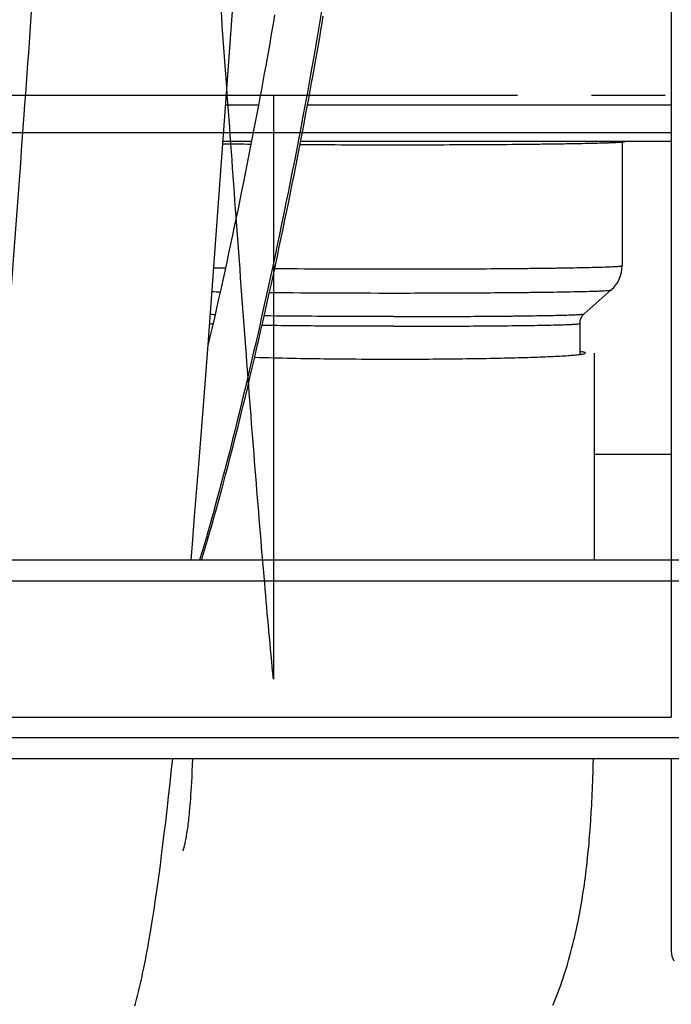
# Model space of a CAD drawing. Extents: x 0 to 594, y 0 to 420.
# Tile 12 of 33: x 345 to 366, y 128 to 161. Entities that reach past the tile are written whole.
import ezdxf

# ---------------------------------------------------------------- set-up
doc = ezdxf.new("R2010")
doc.units = 0
doc.header["$LTSCALE"] = 32.67
doc.linetypes.add('CENTER', pattern=[0.6, 0.375, -0.075, 0.075, -0.075])
doc.layers.get('0').update_dxf_attribs({"linetype": 'CONTINUOUS'})
for name, color, linetype in [('110528_DXF_CONTINUOUS_LINE', 7, 'CONTINUOUS'), ('110803_DXF_CONTINUOUS_LINE', 7, 'CONTINUOUS'), ('124297_DXF_CONTINUOUS_LINE', 7, 'CONTINUOUS'), ('ASE_125_125-15_DXF_AXIS', 7, 'CONTINUOUS'), ('ASE_125_125-15_DXF_DIMENSI', 7, 'CONTINUOUS'), ('G_ASE_DUMMY_DXF_CONTINUOUS', 7, 'CONTINUOUS'), ('GUIDE_125_DXF_CONTINUOUS_L', 7, 'CONTINUOUS'), ('HOSE_125_125DXF_CONTINUOUS', 7, 'CONTINUOUS')]:
    doc.layers.add(name, color=color, linetype=linetype)
doc.styles.get("Standard").update_dxf_attribs({"font": 'txt', "width": 0.7})
doc.dimstyles.new('DIMSTYLE_2', dxfattribs={"dimtxt": 3.5, "dimasz": 3, "dimexe": 1.5, "dimexo": 1, "dimgap": 0.875, "dimtad": 1, "dimdec": 0, "dimlfac": 10, "dimtxsty": 'STANDARD', "dimblk": '_ARROW_FILLED', "dimblk1": '_ARROW_FILLED', "dimblk2": '_ARROW_FILLED', "dimcen": 0.09, "dimazin": 3, "dimtp": 1.2, "dimtm": 1.2, "dimtfac": 1, "dimtdec": 0, "dimtofl": 0, "dimtmove": 0, "dimatfit": 3, "dimtolj": 1})
doc.dimstyles.new('DIMSTYLE_3', dxfattribs={"dimtxt": 3.5, "dimasz": 3, "dimexe": 1.5, "dimexo": 1, "dimgap": 0.875, "dimtad": 1, "dimdec": 3, "dimlfac": 10, "dimtxsty": 'STANDARD', "dimblk": '_ARROW_FILLED', "dimblk1": '_ARROW_FILLED', "dimblk2": '_ARROW_FILLED', "dimcen": 0.09, "dimazin": 3, "dimtp": 1.2, "dimtm": 1.2, "dimtfac": 1, "dimtdec": 3, "dimtofl": 0, "dimtmove": 0, "dimatfit": 3, "dimtolj": 1})

# ---------------------------------------------------------------- blocks, each defined once
blk = doc.blocks.new('_ARROW_FILLED')
at = {"color": 0, "linetype": 'BYBLOCK'}
blk.add_solid([(0, 0), (-1, 0.167), (-1, -0.167)], dxfattribs=at)
blk = doc.blocks.new('*D3')
at = {"layer": 'ASE_125_125-15_DXF_DIMENSI', "color": 2, "linetype": 'CONTINUOUS'}
for p, q in [((232.428, 149.117), (232.428, 88.342)), ((377.778, 145.684), (377.778, 88.342)), ((232.428, 89.842), (305.103, 89.842)), ((377.778, 89.842), (305.103, 89.842))]:
    blk.add_line(p, q, dxfattribs=at)
at = {"layer": 'ASE_125_125-15_DXF_DIMENSI', "color": 2, "linetype": 'CONTINUOUS', "xscale": 3, "yscale": 3, "zscale": 3, "rotation": 180}
blk.add_blockref('_ARROW_FILLED', (232.428, 89.842), dxfattribs=at)
at = {"layer": 'ASE_125_125-15_DXF_DIMENSI', "color": 2, "linetype": 'CONTINUOUS', "xscale": 3, "yscale": 3, "zscale": 3}
blk.add_blockref('_ARROW_FILLED', (377.778, 89.842), dxfattribs=at)
at = {"layer": 'ASE_125_125-15_DXF_DIMENSI', "color": 2, "linetype": 'CONTINUOUS', "insert": (305.103, 94.217), "char_height": 3.5, "width": 15, "attachment_point": 2}
blk.add_mtext('1454', dxfattribs=at)
blk = doc.blocks.new('*D4')
at = {"layer": 'ASE_125_125-15_DXF_DIMENSI', "color": 2, "linetype": 'CONTINUOUS'}
for p, q in [((236.678, 128.492), (236.678, 108.342)), ((374.078, 128.492), (374.078, 108.342)), ((236.678, 109.842), (305.378, 109.842)), ((374.078, 109.842), (305.378, 109.842))]:
    blk.add_line(p, q, dxfattribs=at)
at = {"layer": 'ASE_125_125-15_DXF_DIMENSI', "color": 2, "linetype": 'CONTINUOUS', "xscale": 3, "yscale": 3, "zscale": 3, "rotation": 180}
blk.add_blockref('_ARROW_FILLED', (236.678, 109.842), dxfattribs=at)
at = {"layer": 'ASE_125_125-15_DXF_DIMENSI', "color": 2, "linetype": 'CONTINUOUS', "xscale": 3, "yscale": 3, "zscale": 3}
blk.add_blockref('_ARROW_FILLED', (374.078, 109.842), dxfattribs=at)
at = {"layer": 'ASE_125_125-15_DXF_DIMENSI', "color": 2, "linetype": 'CONTINUOUS', "insert": (305.378, 114.217), "char_height": 3.5, "width": 15, "attachment_point": 2}
blk.add_mtext('1374', dxfattribs=at)
blk = doc.blocks.new('*D5')
at = {"layer": 'ASE_125_125-15_DXF_DIMENSI', "color": 2, "linetype": 'CONTINUOUS'}
for p, q in [((234.778, 129.765), (234.778, 98.342)), ((375.978, 129.765), (375.978, 98.342)), ((234.778, 99.842), (305.378, 99.842)), ((375.978, 99.842), (305.378, 99.842))]:
    blk.add_line(p, q, dxfattribs=at)
at = {"layer": 'ASE_125_125-15_DXF_DIMENSI', "color": 2, "linetype": 'CONTINUOUS', "xscale": 3, "yscale": 3, "zscale": 3, "rotation": 180}
blk.add_blockref('_ARROW_FILLED', (234.778, 99.842), dxfattribs=at)
at = {"layer": 'ASE_125_125-15_DXF_DIMENSI', "color": 2, "linetype": 'CONTINUOUS', "xscale": 3, "yscale": 3, "zscale": 3}
blk.add_blockref('_ARROW_FILLED', (375.978, 99.842), dxfattribs=at)
at = {"layer": 'ASE_125_125-15_DXF_DIMENSI', "color": 2, "linetype": 'CONTINUOUS', "insert": (305.378, 104.217), "char_height": 3.5, "width": 14.25, "attachment_point": 2}
blk.add_mtext('1412', dxfattribs=at)

msp = doc.modelspace()

# ---------------------------------------------------------------- linework, layer by layer
at = {"layer": '110528_DXF_CONTINUOUS_LINE', "color": 7, "linetype": 'CONTINUOUS'}
for p, q in [((366.27604, 173.72269), (366.27604, 142.59185)), ((366.27604, 136.00152), (366.27604, 129.62582))]:
    msp.add_line(p, q, dxfattribs=at)
msp.add_arc((366.92604, 129.62582), 0.65, 180, 210, dxfattribs=at)
at = {"layer": '110803_DXF_CONTINUOUS_LINE', "color": 7, "linetype": 'CONTINUOUS'}
for p, q in [((371.47829, 142.59185), (239.27829, 142.59185)), ((371.47829, 136.00152), (239.27829, 136.00152))]:
    msp.add_line(p, q, dxfattribs=at)
at = {"layer": '110803_DXF_CONTINUOUS_LINE', "color": 9, "linetype": 'CONTINUOUS'}
for p, q in [((371.47829, 141.89185), (239.27829, 141.89185)), ((371.47829, 136.70152), (239.27829, 136.70152))]:
    msp.add_line(p, q, dxfattribs=at)
at = {"layer": '124297_DXF_CONTINUOUS_LINE', "color": 7, "linetype": 'CONTINUOUS'}
for p, q in [((364.64604, 156.45673), (364.64604, 152.35385)), ((364.28252, 151.54949), (363.38092, 150.75517)), ((363.23604, 150.43405), (363.23604, 149.4099)), ((350.91604, 149.86488), (350.91604, 149.75502))]:
    msp.add_line(p, q, dxfattribs=at)
for centre, radius, start, end in [((354.75552, 373.09804), 216.72402, 269.1114385, 269.3594337), ((357.05446, 662.60751), 506.24343, 269.6497575, 270.0024429), ((363.57412, 152.35397), 1.07192, 311.366069, 359.993904), ((363.6641, 150.43416), 0.42806, 131.41779, 180.015087)]:
    msp.add_arc(centre, radius, start, end, dxfattribs=at)
at = {"layer": '124297_DXF_CONTINUOUS_LINE', "color": 9, "linetype": 'CONTINUOUS'}
for centre, radius, start, end in [((353.74822, 297.26972), 145.00639, 268.9518219, 269.105426), ((357.02839, 631.5464), 479.30062, 269.5325172, 270.0056957), ((353.15795, 248.73187), 97.26, 268.7500845, 268.9112825), ((357.01455, 597.04176), 445.5935, 269.4766028, 270.007906)]:
    msp.add_arc(centre, radius, start, end, dxfattribs=at)
at = {"layer": '124297_DXF_CONTINUOUS_LINE', "color": 7, "linetype": 'CONTINUOUS'}
msp.add_open_spline([(357.07604, 156.36408), (357.57161, 156.36408), (358.5439, 156.36541), (359.95593, 156.37137), (361.0731, 156.37964), (361.89887, 156.38825), (362.45312, 156.39531), (362.95612, 156.40308), (363.40308, 156.41149), (363.78974, 156.42044), (364.07254, 156.42863), (364.26589, 156.43559), (364.38546, 156.44058), (364.48751, 156.44567), (364.57218, 156.45064), (364.63825, 156.456), (364.68812, 156.46031), (364.71644, 156.46628), (364.73357, 156.46869), (364.73578, 156.47254)], degree=3, knots=[0, 0, 0, 0, 0.19401466, 0.38065185, 0.55281597, 0.63139667, 0.70396165, 0.76981977, 0.82834403, 0.87897754, 0.92123915, 0.9391024, 0.95472868, 0.96808249, 0.97913212, 0.98785445, 0.9942321, 0.9982632, 1, 1, 1, 1], dxfattribs=at)
at = {"layer": '124297_DXF_CONTINUOUS_LINE', "color": 9, "linetype": 'CONTINUOUS'}
for points, knots in [([(357.07604, 152.24578), (357.56832, 152.24578), (358.53396, 152.24711), (359.93586, 152.25306), (361.04437, 152.26131), (361.86299, 152.26991), (362.41166, 152.27695), (362.90896, 152.2847), (363.35008, 152.29308), (363.73078, 152.30199), (364.00854, 152.31015), (364.19781, 152.31709), (364.31432, 152.32206), (364.41319, 152.3271), (364.495, 152.33211), (364.55734, 152.33725), (364.60551, 152.34193), (364.62847, 152.34693), (364.64604, 152.35034), (364.64604, 152.35385)], [0, 0, 0, 0, 0.1950011, 0.3825096, 0.55532194, 0.63411317, 0.70679932, 0.77268086, 0.83112395, 0.8815667, 0.92352477, 0.94119345, 0.95659681, 0.96969933, 0.98046989, 0.98888585, 0.99493114, 0.99860745, 1, 1, 1, 1]), ([(357.07604, 151.44826), (357.53997, 151.44826), (358.45036, 151.4495), (359.77295, 151.45506), (360.81993, 151.46276), (361.59453, 151.47079), (362.11512, 151.47737), (362.58818, 151.48462), (363.00924, 151.49246), (363.37434, 151.5008), (363.68002, 151.50957), (363.89628, 151.51752), (364.0374, 151.52437), (364.11888, 151.52906), (364.18348, 151.534), (364.23202, 151.53824), (364.26239, 151.54357), (364.27876, 151.54618), (364.28252, 151.54949)], [0, 0, 0, 0, 0.19305952, 0.37885205, 0.55038702, 0.62876286, 0.7012093, 0.76704338, 0.8256447, 0.87646133, 0.91901525, 0.95290733, 0.96650312, 0.97782294, 0.9868408, 0.99354052, 0.99791531, 1, 1, 1, 1]), ([(351.13876, 150.72631), (351.12423, 150.72689), (351.07149, 150.72906), (351.01875, 150.73152), (350.98056, 150.73358)], [0, 0, 0, 0, 0.27541287, 1, 1, 1, 1]), ([(357.07604, 150.6666), (356.68353, 150.6666), (355.24867, 150.66864), (353.81378, 150.67694), (352.77152, 150.69084)], [0, 0, 0, 0, 0.27355247, 1, 1, 1, 1]), ([(357.07604, 150.6666), (357.48193, 150.6666), (358.27842, 150.66769), (359.43554, 150.67255), (360.35154, 150.67929), (361.02922, 150.68631), (361.48468, 150.69207), (361.89856, 150.69841), (362.26694, 150.70528), (362.58636, 150.71257), (362.8538, 150.72024), (363.043, 150.7272), (363.16647, 150.73319), (363.23775, 150.73729), (363.29427, 150.74161), (363.33674, 150.74533), (363.36331, 150.74999), (363.37763, 150.75227), (363.38092, 150.75517)], [0, 0, 0, 0, 0.19306033, 0.37885207, 0.55038709, 0.62876305, 0.7012095, 0.76704347, 0.82564462, 0.87646111, 0.91901498, 0.95290713, 0.96650316, 0.97782288, 0.98684073, 0.99354057, 0.99791521, 1, 1, 1, 1]), ([(351.06817, 150.41462), (351.05678, 150.41534), (351.01982, 150.41784), (350.98286, 150.42075), (350.95742, 150.42387)], [0, 0, 0, 0, 0.3080392, 1, 1, 1, 1]), ([(357.07604, 150.34611), (356.2857, 150.34611), (354.82678, 150.35005), (353.3679, 150.36253), (352.69938, 150.37216)], [0, 0, 0, 0, 0.54172636, 1, 1, 1, 1]), ([(357.07604, 150.34611), (357.47663, 150.34611), (358.26241, 150.34719), (359.40319, 150.35203), (360.30522, 150.35874), (360.97136, 150.36574), (361.41784, 150.37147), (361.82251, 150.37778), (362.18147, 150.38459), (362.49125, 150.39185), (362.71728, 150.39849), (362.87129, 150.40414), (362.96611, 150.40818), (363.04656, 150.41228), (363.11313, 150.41636), (363.16386, 150.42054), (363.20306, 150.42434), (363.22174, 150.42842), (363.23604, 150.43119), (363.23604, 150.43405)], [0, 0, 0, 0, 0.19500215, 0.38250953, 0.55532175, 0.63411306, 0.70679929, 0.77268079, 0.83112377, 0.88156641, 0.92352443, 0.94119329, 0.95659652, 0.96969903, 0.98046973, 0.98888537, 0.99493114, 0.99860687, 1, 1, 1, 1])]:
    msp.add_open_spline(points, degree=3, knots=knots, dxfattribs=at)
at = {"layer": 'ASE_125_125-15_DXF_AXIS', "color": 7, "linetype": 'CENTER'}
msp.add_line((380.77829, 157.99185), (229.42829, 157.99185), dxfattribs=at)
at = {"layer": 'G_ASE_DUMMY_DXF_CONTINUOUS', "color": 7, "linetype": 'CONTINUOUS'}
for p, q in [((352.57916, 157.67206), (351.48733, 157.67206)), ((366.27604, 157.67206), (354.20689, 157.67206)), ((352.34966, 156.47254), (351.40051, 156.47254)), ((366.27604, 156.47254), (353.97946, 156.47254))]:
    msp.add_line(p, q, dxfattribs=at)
at = {"layer": 'G_ASE_DUMMY_DXF_CONTINUOUS', "color": 9, "linetype": 'CONTINUOUS'}
msp.add_line((366.27604, 146.08942), (363.72604, 146.08942), dxfattribs=at)
at = {"layer": 'GUIDE_125_DXF_CONTINUOUS_L', "color": 7, "linetype": 'CONTINUOUS'}
for points in [[(350.68926, 142.59185), (350.69013, 142.59464), (350.75494, 142.80658), (350.82131, 143.02704), (350.88923, 143.25605), (350.95874, 143.49389), (351.02984, 143.74066), (351.10252, 143.99644), (351.17682, 144.26146), (351.25278, 144.53603), (351.33034, 144.82001), (351.40932, 145.11291), (351.48996, 145.41567), (351.57199, 145.72741), (351.65448, 146.04467), (351.73744, 146.36749), (351.82078, 146.69545), (351.90337, 147.02408), (351.98494, 147.35215), (352.06564, 147.68013), (352.14499, 148.00582), (352.22265, 148.32769), (352.29885, 148.6465), (352.37391, 148.96343), (352.4478, 149.27815), (352.52049, 149.59045), (352.59236, 149.90184), (352.66344, 150.21234), (352.73364, 150.52156), (352.80319, 150.8304), (352.87213, 151.13903), (352.94037, 151.447), (353.00793, 151.75434), (353.07479, 152.06095), (353.14093, 152.36668), (353.20635, 152.67149), (353.27103, 152.97525), (353.33496, 153.27786), (353.39813, 153.57925), (353.46054, 153.87935), (353.52217, 154.17802), (353.58301, 154.47518), (353.64306, 154.77074), (353.70229, 155.06462), (353.76068, 155.35668), (353.81824, 155.64686), (353.87495, 155.93507), (353.9308, 156.22118), (353.98578, 156.50518), (354.03989, 156.78694), (354.09305, 157.06611), (354.14529, 157.3427), (354.19659, 157.61657), (354.24685, 157.88722), (354.29607, 158.15453), (354.34426, 158.41852), (354.39138, 158.67883), (354.43739, 158.93524), (354.48233, 159.1879), (354.52625, 159.437), (354.56915, 159.68246), (354.61104, 159.92429), (354.652, 160.16289), (354.69202, 160.3982), (354.73112, 160.63023)], [(353.11615, 160.67528), (353.07666, 160.44299), (353.03625, 160.20746), (352.99491, 159.96872), (352.9526, 159.72649), (352.90929, 159.48073), (352.86499, 159.23153), (352.81964, 158.97871), (352.77324, 158.7222), (352.72579, 158.46214), (352.67731, 158.19874), (352.62781, 157.932), (352.57728, 157.662), (352.52577, 157.38908), (352.47329, 157.11327), (352.41984, 156.83466), (352.36548, 156.55369), (352.31023, 156.2704), (352.2541, 155.9849), (352.19718, 155.69772), (352.13949, 155.40895), (352.08104, 155.11867), (352.02191, 154.82737), (351.96213, 154.5352), (351.90171, 154.24218), (351.8407, 153.94863), (351.77922, 153.65505), (351.71718, 153.36112), (351.65438, 153.06586), (351.59088, 152.76958), (351.52666, 152.4722), (351.46137, 152.17218), (351.395, 151.86961), (351.3276, 151.5647), (351.25884, 151.25619), (351.18854, 150.94327), (351.11692, 150.62718), (351.04439, 150.30974), (350.97075, 149.99029), (350.9039, 149.70281)]]:
    msp.add_lwpolyline(points, dxfattribs=at)
at = {"layer": 'GUIDE_125_DXF_CONTINUOUS_L', "color": 9, "linetype": 'CONTINUOUS'}
msp.add_open_spline([(354.99827, 162.82665), (354.6778, 160.72012), (353.98044, 156.75074), (352.8401, 151.24415), (351.88405, 147.17992), (351.15375, 144.39825), (350.80208, 143.16542), (350.6282, 142.59163)], degree=3, knots=[0, 0, 0, 0, 0.30859445, 0.58350103, 0.814356, 0.9131682, 1, 1, 1, 1], dxfattribs=at)
at = {"layer": 'HOSE_125_125DXF_CONTINUOUS', "color": 9, "linetype": 'CONTINUOUS'}
for p, q in [((366.27604, 180.35685), (366.27604, 137.38568)), ((353.07604, 157.99185), (250.47604, 157.99185)), ((353.07604, 157.99185), (353.07604, 138.64203)), ((244.27604, 156.7724), (366.27604, 156.7724)), ((244.27604, 137.38568), (366.27604, 137.38568))]:
    msp.add_line(p, q, dxfattribs=at)
at = {"layer": 'HOSE_125_125DXF_CONTINUOUS', "color": 7, "linetype": 'CONTINUOUS'}
for p, q in [((351.65835, 160.03263), (351.82693, 162.34351)), ((351.05282, 151.70507), (351.65835, 160.03263)), ((350.90631, 149.73492), (351.05282, 151.70507)), ((350.8084, 148.43795), (350.90631, 149.73492)), ((363.72604, 142.59185), (363.72604, 149.4591)), ((350.71027, 147.15725), (350.8084, 148.43795)), ((350.61193, 145.89525), (350.71027, 147.15725)), ((350.53796, 144.96217), (350.61193, 145.89525)), ((350.46379, 144.04132), (350.53796, 144.96217)), ((350.38936, 143.13329), (350.46379, 144.04132)), ((350.34428, 142.59185), (350.38936, 143.13329)), ((349.70018, 135.66999), (349.7351, 136.00152)), ((350.38715, 136.00152), (350.38024, 135.79449)), ((363.68783, 135.83102), (363.6923, 136.00152)), ((349.64861, 135.19126), (349.70018, 135.66999)), ((350.37258, 135.59266), (350.36454, 135.40623)), ((350.38024, 135.79449), (350.37258, 135.59266)), ((349.5986, 134.73878), (349.64861, 135.19126)), ((350.35628, 135.23442), (350.34778, 135.07591)), ((350.36454, 135.40623), (350.35628, 135.23442)), ((350.33917, 134.929), (350.33081, 134.7986)), ((350.34778, 135.07591), (350.33917, 134.929)), ((349.55012, 134.31133), (349.5986, 134.73878)), ((350.31427, 134.56983), (350.30572, 134.46306)), ((350.32259, 134.68122), (350.31427, 134.56983)), ((350.33081, 134.7986), (350.32259, 134.68122)), ((349.50309, 133.90753), (349.55012, 134.31133)), ((350.28602, 134.24253), (350.27907, 134.1716)), ((350.29629, 134.35392), (350.28602, 134.24253)), ((350.30572, 134.46306), (350.29629, 134.35392)), ((363.60644, 133.99324), (363.62079, 134.22475)), ((349.45728, 133.52449), (349.50309, 133.90753)), ((350.24841, 133.89586), (350.24042, 133.8318)), ((350.25634, 133.96247), (350.24841, 133.89586)), ((350.26419, 134.03153), (350.25634, 133.96247)), ((350.2718, 134.10141), (350.26419, 134.03153)), ((350.27907, 134.1716), (350.2718, 134.10141)), ((350.20578, 133.58495), (350.19666, 133.52708)), ((350.21473, 133.64444), (350.20578, 133.58495)), ((350.2236, 133.70622), (350.21473, 133.64444)), ((350.23217, 133.76875), (350.2236, 133.70622)), ((350.24042, 133.8318), (350.23217, 133.76875)), ((349.41247, 133.15972), (349.45728, 133.52449)), ((350.14118, 133.22512), (350.13264, 133.18506)), ((350.1502, 133.26917), (350.14118, 133.22512)), ((350.15963, 133.31709), (350.1502, 133.26917)), ((350.1688, 133.3657), (350.15963, 133.31709)), ((350.17804, 133.4169), (350.1688, 133.3657)), ((350.18737, 133.47085), (350.17804, 133.4169)), ((350.19666, 133.52708), (350.18737, 133.47085)), ((349.3685, 132.81151), (349.41247, 133.15972)), ((350.07487, 132.95554), (350.07277, 132.9488)), ((349.32516, 132.47766), (349.3685, 132.81151)), ((349.28239, 132.15738), (349.32516, 132.47766)), ((349.24015, 131.8501), (349.28239, 132.15738)), ((349.19843, 131.55547), (349.24015, 131.8501)), ((349.11642, 131.00193), (349.15719, 131.27291)), ((349.15719, 131.27291), (349.19843, 131.55547)), ((349.07609, 130.74223), (349.11642, 131.00193)), ((349.03613, 130.49288), (349.07609, 130.74223)), ((348.99646, 130.25324), (349.03613, 130.49288)), ((348.91761, 129.80018), (348.95698, 130.02256)), ((348.95698, 130.02256), (348.99646, 130.25324))]:
    msp.add_line(p, q, dxfattribs=at)
for points in [[(363.62079, 134.22475), (363.62767, 134.34473), (363.63431, 134.46724), (363.64076, 134.59238), (363.647, 134.72016), (363.65299, 134.85045), (363.65873, 134.98331), (363.66422, 135.11876), (363.66947, 135.25655), (363.67446, 135.39674), (363.67919, 135.53935), (363.68783, 135.83102)], [(362.34734, 127.83263), (362.39206, 127.9394), (362.43621, 128.04792), (362.47973, 128.15815), (362.52251, 128.26976), (362.56441, 128.38244), (362.60563, 128.4966), (362.64642, 128.61304), (362.68694, 128.73237), (362.72696, 128.85406), (362.76617, 128.97723), (362.80462, 129.10206), (362.84226, 129.22844), (362.8787, 129.35497), (362.9139, 129.48125), (362.94802, 129.60771), (362.98102, 129.73407), (363.01293, 129.86041), (363.04375, 129.98658), (363.07339, 130.11198), (363.10178, 130.23619), (363.12905, 130.35956), (363.15536, 130.48259), (363.18076, 130.60537), (363.20524, 130.72776), (363.22883, 130.8499), (363.25155, 130.97161), (363.27345, 131.09305), (363.29465, 131.21483), (363.31519, 131.3371), (363.33502, 131.45965), (363.35418, 131.58257), (363.37271, 131.70597), (363.39058, 131.82972), (363.40777, 131.95362), (363.42428, 132.07751), (363.44017, 132.20157), (363.45547, 132.32601), (363.47023, 132.4512), (363.48439, 132.57676), (363.49785, 132.70175), (363.5107, 132.82612), (363.52298, 132.94998), (363.53461, 133.07252), (363.54558, 133.19361), (363.55591, 133.31327), (363.56564, 133.43083), (363.57472, 133.54541), (363.58325, 133.65781), (363.59135, 133.76997), (363.60644, 133.99324)], [(350.11977, 133.12765), (350.11188, 133.09409), (350.1081, 133.07848), (350.10438, 133.06341), (350.10076, 133.04906), (350.09735, 133.03574), (350.09419, 133.02365), (350.09125, 133.01262), (350.08849, 133.00244), (350.08592, 132.9932), (350.08355, 132.98483), (350.08127, 132.97691), (350.07899, 132.96915), (350.0768, 132.96185), (350.07487, 132.95554)], [(350.13264, 133.18506), (350.12397, 133.14603), (350.11977, 133.12765)], [(348.48125, 127.80762), (348.50395, 127.89195), (348.52635, 127.97705), (348.54849, 128.06297), (348.5704, 128.14982), (348.59209, 128.23766), (348.61356, 128.32649), (348.63484, 128.41635), (348.65593, 128.50728), (348.67685, 128.59931), (348.69759, 128.69241), (348.71816, 128.78661), (348.73858, 128.88196), (348.75886, 128.9785), (348.779, 129.07624), (348.79902, 129.17524), (348.81895, 129.27562), (348.83879, 129.37739), (348.85855, 129.4806), (348.87827, 129.58545), (348.91761, 129.80018)]]:
    msp.add_lwpolyline(points, dxfattribs=at)
at = {"layer": 'HOSE_125_125DXF_CONTINUOUS', "color": 9, "linetype": 'CONTINUOUS'}
msp.add_open_spline([(353.07604, 138.64203), (352.97435, 139.70289), (352.7653, 142.02412), (352.46326, 145.6956), (352.14466, 149.83385), (351.82663, 154.15104), (351.49984, 158.67285), (351.17343, 163.17648), (350.88652, 167.02635), (350.64907, 170.07824), (350.47455, 172.23675), (350.30889, 174.19655), (350.14894, 176.00006), (349.98489, 177.74528), (349.81626, 179.41608), (349.64779, 180.95168), (349.47571, 182.37451), (349.2997, 183.66627), (349.14479, 184.64644), (349.02149, 185.32049), (348.93712, 185.73886), (348.85286, 186.1135), (348.76684, 186.4512), (348.6789, 186.74892), (348.58838, 187.00343), (348.50926, 187.18086), (348.44442, 187.29457), (348.3987, 187.36122), (348.35288, 187.4145), (348.30675, 187.45444), (348.25998, 187.48092), (348.21233, 187.49334), (348.16433, 187.49095), (348.11696, 187.47393), (348.07043, 187.4431), (348.00063, 187.37581), (347.91485, 187.24616), (347.81765, 187.0397), (347.71992, 186.77113), (347.63041, 186.46998), (347.54697, 186.14483), (347.46913, 185.80398), (347.3912, 185.42577), (347.2776, 184.82092), (347.13462, 183.94586), (346.96685, 182.76021), (346.79876, 181.41834), (346.62502, 179.88141), (346.44666, 178.15163), (346.26917, 176.28742), (346.09607, 174.34799), (345.92211, 172.29366), (345.74354, 170.08533), (345.49611, 166.90543), (345.18002, 162.65417), (344.81748, 157.63489), (344.45408, 152.62223), (344.15803, 148.65592), (343.91043, 145.49329), (343.7228, 143.19075), (343.53036, 140.94747), (343.33714, 138.83757), (343.14891, 136.93423), (342.96231, 135.2044), (342.77137, 133.61395), (342.57531, 132.18579), (342.38002, 130.98155), (342.20768, 130.11405), (342.0621, 129.53279), (341.95605, 129.17999), (341.85056, 128.89988), (341.752, 128.70315), (341.66079, 128.57965), (341.58148, 128.51162), (341.49499, 128.48419), (341.4047, 128.50727), (341.31973, 128.57837), (341.23619, 128.69294), (341.15287, 128.85191), (341.06934, 129.05576), (340.98555, 129.30483), (340.86573, 129.72465), (340.71417, 130.38892), (340.53757, 131.3489), (340.36235, 132.4864), (340.19069, 133.76635), (340.01705, 135.21627), (339.83874, 136.86284), (339.58635, 139.4074), (339.26516, 143.03989), (338.90488, 147.56077), (338.54279, 152.39438), (338.18948, 157.26593), (337.8176, 162.41446), (337.50236, 166.66878), (337.24414, 169.99193), (337.05647, 172.31669), (336.86399, 174.58665), (336.66623, 176.77684), (336.46864, 178.80379), (336.2668, 180.69273), (336.06042, 182.41511), (335.86015, 183.85975), (335.69637, 184.85786), (335.57867, 185.47951), (335.49237, 185.89122), (335.40401, 186.26571), (335.31307, 186.59977), (335.22243, 186.88114), (335.13213, 187.10973), (335.04219, 187.28534), (334.96194, 187.39612), (334.89559, 187.454), (334.84883, 187.48068), (334.8012, 187.49333), (334.73167, 187.49015), (334.6627, 187.4492), (334.60134, 187.38606), (334.5299, 187.2901), (334.44396, 187.12762), (334.34964, 186.89179), (334.25717, 186.60565), (334.16625, 186.27259), (334.07511, 185.88731), (333.94019, 185.24118), (333.77201, 184.27283), (333.57606, 182.92672), (333.37952, 181.36414), (333.17601, 179.5415), (332.96709, 177.46471), (332.7648, 175.26982), (332.57239, 173.03974), (332.31251, 169.87051), (331.98521, 165.60384), (331.58287, 160.09854), (331.18119, 154.52079), (330.83461, 149.81963), (330.55618, 146.21337), (330.34184, 143.55587), (330.12763, 141.04558), (329.90851, 138.65168), (329.68416, 136.41119), (329.47461, 134.54575), (329.28927, 133.09043), (329.13071, 131.98049), (328.99114, 131.12967), (328.87346, 130.50758), (328.78913, 130.10487), (328.7049, 129.74613), (328.6208, 129.43186), (328.53692, 129.16248), (328.45158, 128.93364), (328.36459, 128.74809), (328.28477, 128.62332), (328.21881, 128.55346), (328.1725, 128.51826), (328.12543, 128.49664), (328.07875, 128.48961), (328.0336, 128.49632), (327.99024, 128.51503), (327.94746, 128.54539), (327.88679, 128.60522), (327.81302, 128.71212), (327.72661, 128.88319), (327.63797, 129.10891), (327.5473, 129.3916), (327.45636, 129.72696), (327.36522, 130.1145), (327.27395, 130.55362), (327.14618, 131.23884), (326.98296, 132.25762), (326.79071, 133.6643), (326.60519, 135.21589), (326.42836, 136.8533), (326.25449, 138.59919), (326.07599, 140.52617), (325.89316, 142.62776), (325.71024, 144.84315), (325.45143, 148.11455), (325.1357, 152.3281), (324.75388, 157.59593), (324.37249, 162.87478), (324.03664, 167.38395), (323.75767, 170.93477), (323.55737, 173.36257), (323.37196, 175.48703), (323.19896, 177.35715), (323.02161, 179.1428), (322.83933, 180.82425), (322.65731, 182.33666), (322.49872, 183.50136), (322.36715, 184.35607), (322.26813, 184.94246), (322.16923, 185.47036), (322.07258, 185.92877), (321.97844, 186.31979), (321.88753, 186.64586), (321.79697, 186.91929), (321.70492, 187.14379), (321.62242, 187.29743), (321.5509, 187.39134), (321.48944, 187.45276), (321.41893, 187.4923), (321.34664, 187.49251), (321.29495, 187.47515), (321.24445, 187.44147), (321.17239, 187.36992), (321.08579, 187.23604), (320.98853, 187.02609), (320.8872, 186.74401), (320.78312, 186.38616), (320.67659, 185.94942), (320.56974, 185.44164), (320.43229, 184.6996), (320.27112, 183.68205), (320.08349, 182.30724), (319.89083, 180.69799), (319.69353, 178.85712), (319.49599, 176.83497), (319.29215, 174.58213), (319.08291, 172.11107), (318.80338, 168.6246), (318.45549, 164.01238), (318.04297, 158.31785), (317.68225, 153.32634), (317.38229, 149.29786), (317.17009, 146.54163), (316.9786, 144.15456), (316.80532, 142.08336), (316.62758, 140.06732), (316.44493, 138.1265), (316.26244, 136.3328), (316.07598, 134.66148), (315.88529, 133.13547), (315.69325, 131.8039), (315.52979, 130.8489), (315.40157, 130.2148), (315.30835, 129.80587), (315.21303, 129.44308), (315.115, 129.13025), (315.01739, 128.87916), (314.9204, 128.69004), (314.83308, 128.57377), (314.7604, 128.51763), (314.70911, 128.49494), (314.65678, 128.48936), (314.60474, 128.50147), (314.55391, 128.53025), (314.5022, 128.57636), (314.44958, 128.64113), (314.37251, 128.76279), (314.27952, 128.96412), (314.17384, 129.26257), (314.07426, 129.61069), (313.979, 130.0007), (313.88778, 130.42546), (313.79641, 130.90121), (313.70207, 131.44377), (313.60521, 132.05505), (313.46789, 132.99933), (313.29846, 134.31327), (313.10142, 136.04221), (312.89777, 138.02264), (312.68869, 140.24633), (312.48054, 142.63298), (312.27751, 145.10089), (312.07361, 147.69352), (311.86431, 150.45329), (311.57641, 154.35171), (311.21036, 159.42805), (310.85309, 164.33973), (310.57176, 168.0524), (310.38398, 170.45448), (310.19135, 172.81897), (309.99346, 175.12093), (309.7957, 177.27402), (309.59352, 179.30676), (309.38656, 181.18989), (309.20544, 182.64319), (309.06172, 183.66318), (308.96261, 184.31102), (308.8636, 184.90167), (308.76241, 185.44616), (308.65883, 185.93981), (308.55227, 186.37792), (308.44616, 186.74415), (308.34059, 187.03765), (308.24753, 187.23472), (308.17033, 187.35276), (308.11661, 187.41623), (308.06231, 187.46156), (308.00665, 187.48832), (307.94947, 187.49483), (307.89088, 187.4797), (307.83237, 187.44217), (307.77399, 187.38251), (307.71601, 187.30159), (307.63251, 187.15381), (307.5319, 186.91198), (307.42485, 186.57863), (307.3222, 186.19182), (307.18208, 185.57796), (307.00458, 184.62246), (306.7973, 183.25912), (306.58491, 181.61276), (306.37184, 179.72577), (306.15142, 177.55005), (305.92514, 175.09764), (305.62055, 171.53202), (305.24261, 166.69957), (304.79714, 160.62584), (304.41194, 155.27137), (304.08828, 150.86646), (303.81888, 147.30455), (303.57021, 144.17737), (303.34965, 141.5763), (303.1808, 139.68785), (303.01205, 137.91492), (302.83936, 136.22884), (302.66247, 134.64873), (302.48446, 133.22429), (302.33442, 132.16764), (302.21752, 131.43446), (302.131, 130.93464), (302.04232, 130.46827), (301.95106, 130.03868), (301.85997, 129.66075), (301.76909, 129.33509), (301.67849, 129.06224), (301.5882, 128.84218), (301.49834, 128.67496), (301.41693, 128.5701), (301.34789, 128.51714), (301.29657, 128.49472), (301.24423, 128.48946), (301.19222, 128.50188), (301.14141, 128.53089), (301.06908, 128.59584), (300.98911, 128.71205), (300.90259, 128.88509), (300.81903, 129.09723), (300.73517, 129.35435), (300.60919, 129.80773), (300.45358, 130.51404), (300.27336, 131.52364), (300.0924, 132.72889), (299.90466, 134.16715), (299.7119, 135.83757), (299.52024, 137.68134), (299.33316, 139.63835), (299.14485, 141.74665), (298.95154, 144.04328), (298.75347, 146.51622), (298.55534, 149.08889), (298.27735, 152.80604), (297.95754, 157.22146), (297.58337, 162.39672), (297.28762, 166.39191), (297.0404, 169.59173), (296.8527, 171.93362), (296.66019, 174.22427), (296.46694, 176.38791), (296.27868, 178.3496), (296.09193, 180.14353), (295.90075, 181.80493), (295.73133, 183.10433), (295.59391, 184.03641), (295.49485, 184.65207), (295.3959, 185.20983), (295.29482, 185.71981), (295.19142, 186.17741), (295.08505, 186.57804), (294.9792, 186.90639), (294.87746, 187.15397), (294.79072, 187.30923), (294.72504, 187.39374), (294.66795, 187.45049), (294.60388, 187.48842), (294.53743, 187.49383), (294.48819, 187.4825), (294.4384, 187.45498), (294.36606, 187.39122), (294.27914, 187.26636), (294.182, 187.06714), (294.08431, 186.80583), (293.98621, 186.4827), (293.84531, 185.93139), (293.6676, 185.05406), (293.46076, 183.78306), (293.2554, 182.27544), (293.05414, 180.58117), (292.85055, 178.66856), (292.64153, 176.50773), (292.42745, 174.10922), (292.21321, 171.54636), (291.9091, 167.71446), (291.57166, 163.1826), (291.18711, 157.86885), (290.89275, 153.80013), (290.64711, 150.47984), (290.45921, 147.99674), (290.26642, 145.52898), (290.0731, 143.15876), (289.88477, 140.96756), (289.69752, 138.91672), (289.50563, 136.96658), (289.30841, 135.14154), (289.11164, 133.51496), (288.91132, 132.07124), (288.73395, 130.99311), (288.58265, 130.23332), (288.48017, 129.78555), (288.38275, 129.42099), (288.29205, 129.13335), (288.2017, 128.89843), (288.11012, 128.71339), (288.02682, 128.5934), (287.95446, 128.52938), (287.9036, 128.50102), (287.85154, 128.48932), (287.79922, 128.49531), (287.74797, 128.51842), (287.69777, 128.5575), (287.64809, 128.6122), (287.577, 128.71336), (287.49103, 128.88225), (287.39339, 129.13385), (287.29187, 129.45877), (287.18758, 129.86034), (287.08085, 130.34137), (286.97388, 130.89274), (286.86991, 131.4948), (286.76846, 132.14272), (286.63119, 133.09676), (286.45524, 134.47372), (286.2466, 136.32925), (286.03296, 138.44539), (285.81905, 140.76082), (285.59836, 143.32763), (285.37185, 146.12664), (285.09282, 149.74284), (284.76156, 154.23043), (284.44476, 158.62403), (284.18017, 162.26684), (283.97664, 165.0312), (283.76781, 167.80161), (283.55852, 170.48194), (283.35462, 172.97679), (283.15179, 175.32667), (282.94392, 177.5733), (282.73034, 179.68607), (282.51723, 181.57774), (282.30026, 183.26388), (282.10825, 184.52717), (281.94449, 185.42043), (281.8335, 185.94842), (281.72799, 186.37922), (281.62978, 186.72002), (281.53195, 186.99884), (281.44518, 187.19291), (281.37207, 187.31652), (281.31845, 187.38856), (281.2645, 187.44241), (281.20959, 187.478), (281.15301, 187.49429), (281.09578, 187.48956), (281.03996, 187.46443), (280.98558, 187.42058), (280.93183, 187.35851), (280.8546, 187.24241), (280.76156, 187.04774), (280.65594, 186.75719), (280.54606, 186.38088), (280.43314, 185.91514), (280.31757, 185.35689), (280.20172, 184.71694), (280.08911, 184.01837), (279.97922, 183.26701), (279.83062, 182.16218), (279.64019, 180.57107), (279.41431, 178.43281), (279.18296, 176.00395), (278.95134, 173.35961), (278.75908, 171.01509), (278.60248, 169.03097), (278.43225, 166.82394), (278.18963, 163.5802), (277.86918, 159.17101), (277.51615, 154.27845), (277.20617, 150.07312), (276.94928, 146.72813), (276.75595, 144.30522), (276.5676, 142.05363), (276.38024, 139.93343), (276.18818, 137.90384), (275.99082, 135.98944), (275.79375, 134.2662), (275.62202, 132.93927), (275.47946, 131.96651), (275.37223, 131.30068), (275.26515, 130.70284), (275.16259, 130.19577), (275.06512, 129.77416), (274.97415, 129.432), (274.88346, 129.14249), (274.79132, 128.90116), (274.69762, 128.71118), (274.61062, 128.58825), (274.53819, 128.52619), (274.48723, 128.49923), (274.43509, 128.48905), (274.38282, 128.49663), (274.33167, 128.52126), (274.25911, 128.58011), (274.17197, 128.69938), (274.07489, 128.89197), (273.97363, 129.15606), (273.86966, 129.49548), (273.76322, 129.91351), (273.65644, 130.40286), (273.51244, 131.15628), (273.34022, 132.2267), (273.13729, 133.71035), (272.9289, 135.4652), (272.71542, 137.48648), (272.50165, 139.71681), (272.28099, 142.20758), (272.05451, 144.94109), (271.7751, 148.49859), (271.44337, 152.94501), (271.06155, 158.22554), (270.72768, 162.83703), (270.45063, 166.5574), (270.24133, 169.28369), (270.03742, 171.83447), (269.83448, 174.25132), (269.62645, 176.57696), (269.41272, 178.78057), (269.19931, 180.77224), (269.01343, 182.31032), (268.8591, 183.44069), (268.74295, 184.21586), (268.62698, 184.91265), (268.5159, 185.50415), (268.41033, 185.99629), (268.31181, 186.39575), (268.21365, 186.73384), (268.11394, 187.01512), (268.02467, 187.21112), (267.94764, 187.33512), (267.89398, 187.40288), (267.83988, 187.45248), (267.78462, 187.48373), (267.72769, 187.4952), (267.67064, 187.48547), (267.61524, 187.45571), (267.56109, 187.4075), (267.50742, 187.34111), (267.43035, 187.21904), (267.33734, 187.0172), (267.25227, 186.77648), (267.18094, 186.5408), (267.09984, 186.24295), (266.99992, 185.81752), (266.88425, 185.24403), (266.72836, 184.36263), (266.54193, 183.11348), (266.32219, 181.38704), (266.09656, 179.35284), (265.86538, 177.02018), (265.6339, 174.45989), (265.39869, 171.66241), (265.15321, 168.56745), (264.86214, 164.72619), (264.52222, 160.07091), (264.14064, 154.77581), (263.80547, 150.21626), (263.52721, 146.59359), (263.31792, 143.98098), (263.11403, 141.56624), (262.91137, 139.3104), (262.70376, 137.17315), (262.49042, 135.18471), (262.30701, 133.67041), (262.15832, 132.58055), (262.04846, 131.84127), (261.93588, 131.15545), (261.82007, 130.52889), (261.70454, 129.98432), (261.59378, 129.54035), (261.4884, 129.19045), (261.3907, 128.92647), (261.29354, 128.72457), (261.20579, 128.59608), (261.1309, 128.52881), (261.07551, 128.49875), (261.01851, 128.48859), (260.96157, 128.49957), (260.90626, 128.53035), (260.85214, 128.57952), (260.79847, 128.64686), (260.72141, 128.77037), (260.62846, 128.97403), (260.52278, 129.27529), (260.4166, 129.64921), (260.30635, 130.1103), (260.19314, 130.66196), (260.02956, 131.57289), (259.83755, 132.85667), (259.62048, 134.56572), (259.40036, 136.5404), (259.1743, 138.80765), (258.94275, 141.35437), (258.71098, 144.10015), (258.51828, 146.51876), (258.36139, 148.55343), (258.1915, 150.79946), (257.92956, 154.34994), (257.5703, 159.32982), (257.15865, 164.99168), (256.7944, 169.76805), (256.49084, 173.46235), (256.26445, 176.03962), (256.04391, 178.35345), (255.82559, 180.43626), (255.60245, 182.32276), (255.40328, 183.76548), (255.24046, 184.76781), (255.12462, 185.40171), (255.00908, 185.95372), (254.89162, 186.43193), (254.772, 186.83005), (254.6631, 187.10921), (254.57247, 187.27924), (254.50976, 187.37147), (254.44665, 187.43888), (254.38428, 187.47977), (254.32361, 187.49494), (254.26645, 187.48795), (254.21082, 187.46075), (254.15655, 187.415), (254.10283, 187.3511), (254.02565, 187.23247), (253.92847, 187.02585), (253.81642, 186.70879), (253.70169, 186.30124), (253.58639, 185.80957), (253.47074, 185.23483), (253.35488, 184.57859), (253.23882, 183.8428), (253.12261, 183.02969), (252.95369, 181.73938), (252.74135, 179.89345), (252.49891, 177.49849), (252.26197, 174.91512), (252.02312, 172.10635), (251.77799, 169.03803), (251.52677, 165.74138), (251.27547, 162.33593), (251.02072, 158.82298), (250.75564, 155.15433), (250.57229, 152.64676), (250.47604, 151.35072)], degree=3, knots=[0, 0, 0, 0, 0.00346961, 0.00758752, 0.01199335, 0.01698206, 0.02168082, 0.02675311, 0.03168272, 0.03424936, 0.03671897, 0.03873294, 0.0406525, 0.04261359, 0.04443977, 0.04611959, 0.04764287, 0.0491056, 0.05036379, 0.05087309, 0.05133638, 0.05175318, 0.05212312, 0.05247075, 0.05276344, 0.05300214, 0.05310192, 0.05318924, 0.05326488, 0.05333012, 0.05338695, 0.05343834, 0.05348827, 0.05354101, 0.05360027, 0.05366868, 0.05385539, 0.05410169, 0.05441099, 0.05478471, 0.05512421, 0.05550369, 0.05592285, 0.05638132, 0.05750721, 0.05880911, 0.06027965, 0.06190984, 0.06384461, 0.06594095, 0.06800643, 0.07018376, 0.07265303, 0.07521941, 0.08056764, 0.08653176, 0.09160296, 0.09692989, 0.09948053, 0.1019308, 0.10445097, 0.10681064, 0.10882856, 0.11067774, 0.11247491, 0.11404353, 0.11537054, 0.11644634, 0.11692162, 0.11732096, 0.11764492, 0.11789545, 0.11803435, 0.11814251, 0.11823078, 0.11831789, 0.11843319, 0.11858429, 0.11877761, 0.11901603, 0.11930091, 0.11963272, 0.12043702, 0.12151779, 0.12281005, 0.12418356, 0.125722, 0.12756409, 0.12957544, 0.13404674, 0.13943602, 0.14434035, 0.14982729, 0.15533769, 0.1611458, 0.16371573, 0.16618927, 0.16873898, 0.17113239, 0.17334871, 0.17536921, 0.17731699, 0.17899604, 0.18011704, 0.1806095, 0.18105574, 0.18148644, 0.18186204, 0.18218257, 0.18244848, 0.18266115, 0.18282413, 0.18288952, 0.18294646, 0.18299791, 0.18304782, 0.18316937, 0.18324569, 0.1833351, 0.18355741, 0.18384181, 0.18416128, 0.18453588, 0.18496556, 0.18545001, 0.18668464, 0.18816454, 0.18987837, 0.19181167, 0.19413513, 0.19667368, 0.19898764, 0.20142242, 0.20702617, 0.2129191, 0.21939347, 0.22523236, 0.22826587, 0.23116907, 0.23391231, 0.23646813, 0.23899525, 0.24124289, 0.24257929, 0.24377136, 0.24489302, 0.24538587, 0.24583251, 0.24623243, 0.24658541, 0.24689141, 0.24715071, 0.24737986, 0.2475579, 0.24762967, 0.24769167, 0.24774618, 0.24779656, 0.24784305, 0.24789293, 0.2479489, 0.24801288, 0.24816945, 0.24836881, 0.24863608, 0.24895797, 0.24933495, 0.24976702, 0.25025392, 0.25079498, 0.25203619, 0.25361251, 0.25541691, 0.25712341, 0.25897424, 0.26112896, 0.26342378, 0.26584209, 0.26836598, 0.27410753, 0.27959832, 0.2855611, 0.29133836, 0.29431919, 0.29715687, 0.29926922, 0.30126195, 0.30327128, 0.30511117, 0.30676812, 0.30823056, 0.30893773, 0.30958345, 0.3101666, 0.31068614, 0.31110852, 0.31147576, 0.31178794, 0.31204564, 0.31226519, 0.31235331, 0.3124285, 0.31254862, 0.31260264, 0.31265935, 0.31272355, 0.3127986, 0.31298851, 0.31323826, 0.31355123, 0.3139632, 0.31445111, 0.31501444, 0.31565236, 0.31690784, 0.31836807, 0.3201695, 0.32218421, 0.32439548, 0.32678416, 0.32954855, 0.33246911, 0.33817126, 0.34460686, 0.35105703, 0.35446419, 0.35775844, 0.36005685, 0.36226058, 0.36452507, 0.36664578, 0.36860704, 0.3703948, 0.37212063, 0.37361361, 0.37477444, 0.37527435, 0.37571962, 0.37613977, 0.37649521, 0.37678654, 0.37701546, 0.37718644, 0.37725378, 0.37731243, 0.37736673, 0.37742205, 0.37748352, 0.37755496, 0.37764642, 0.37775431, 0.3780231, 0.37836598, 0.37878455, 0.37920126, 0.37967288, 0.38019879, 0.38077833, 0.38146571, 0.38221363, 0.38388483, 0.38577861, 0.38787874, 0.3903663, 0.39304999, 0.39567825, 0.39842804, 0.40151672, 0.40468884, 0.41115446, 0.41808637, 0.42072171, 0.42327623, 0.42593053, 0.42844513, 0.43079816, 0.43296967, 0.43509555, 0.43696576, 0.43773738, 0.43844902, 0.43909935, 0.4396871, 0.44025193, 0.44074126, 0.44115475, 0.44149257, 0.44175621, 0.44186166, 0.44195093, 0.44202603, 0.44209034, 0.44214919, 0.44220942, 0.4422836, 0.44237261, 0.44247974, 0.44260683, 0.44292449, 0.44333011, 0.4437462, 0.44422695, 0.44537975, 0.44690911, 0.44871607, 0.45078376, 0.45309135, 0.45583556, 0.45880176, 0.46474192, 0.47161618, 0.47862874, 0.48221917, 0.48599562, 0.49025815, 0.49243224, 0.49449411, 0.49643077, 0.49823031, 0.50001203, 0.50160706, 0.50290371, 0.50348637, 0.50402411, 0.5045551, 0.50503182, 0.50545376, 0.50582056, 0.5061322, 0.50638936, 0.50659379, 0.5067494, 0.50681659, 0.50687513, 0.50692939, 0.50698478, 0.50704638, 0.50711797, 0.50729959, 0.5075009, 0.50774765, 0.50804091, 0.50838114, 0.50927921, 0.51039413, 0.51171962, 0.51324663, 0.51511613, 0.51719382, 0.51928152, 0.52151646, 0.52408497, 0.52678492, 0.52959321, 0.53248545, 0.5389204, 0.54400586, 0.54937822, 0.55196287, 0.55445436, 0.55702698, 0.5594467, 0.56152636, 0.56344283, 0.56531856, 0.56697085, 0.56770873, 0.56838583, 0.56900092, 0.56955283, 0.57007832, 0.57052801, 0.57090189, 0.57120075, 0.57139821, 0.57147863, 0.57154806, 0.57166063, 0.57171064, 0.5717617, 0.57182285, 0.57189384, 0.57207396, 0.57231293, 0.57261473, 0.57298099, 0.57341199, 0.57446679, 0.57589382, 0.57760384, 0.57941996, 0.58144837, 0.58386567, 0.58648758, 0.58928804, 0.59223849, 0.59900206, 0.60408294, 0.60958339, 0.61228295, 0.61492216, 0.61769057, 0.62034153, 0.62266437, 0.62485057, 0.62704609, 0.62904388, 0.63082672, 0.63238004, 0.63378894, 0.63438304, 0.63490196, 0.63528417, 0.63561121, 0.63588357, 0.6361025, 0.63628298, 0.63635411, 0.63641537, 0.6364706, 0.63652494, 0.63658376, 0.63665138, 0.6367307, 0.63682348, 0.63705318, 0.63734526, 0.63770156, 0.63816073, 0.63869564, 0.63930546, 0.63998911, 0.64068462, 0.6414405, 0.64312704, 0.64520367, 0.64751934, 0.65005135, 0.6527739, 0.65590674, 0.65919368, 0.66458191, 0.67055646, 0.67353479, 0.6764728, 0.67958059, 0.68257983, 0.68522552, 0.68772999, 0.6902586, 0.69257091, 0.69464338, 0.69645592, 0.69810545, 0.69880261, 0.69941228, 0.69986168, 0.70024632, 0.70056647, 0.70082318, 0.70093671, 0.7010334, 0.70111482, 0.70118365, 0.70124429, 0.70130298, 0.7013666, 0.70144067, 0.70152875, 0.70163293, 0.70189381, 0.70222851, 0.70263887, 0.70316934, 0.70378837, 0.70449461, 0.7052865, 0.70609191, 0.70696673, 0.70891573, 0.71130872, 0.71396669, 0.71685891, 0.71995063, 0.72162522, 0.72333857, 0.72715726, 0.73221515, 0.73773115, 0.74312709, 0.74594328, 0.74865331, 0.75104025, 0.75329925, 0.75558279, 0.75767733, 0.75956475, 0.76122947, 0.7620331, 0.76276546, 0.76342501, 0.76401031, 0.76444952, 0.76483365, 0.76516265, 0.7654369, 0.76567361, 0.76585164, 0.7659218, 0.76598237, 0.7660373, 0.76609183, 0.7661513, 0.7662199, 0.76639408, 0.76662643, 0.76692136, 0.76731352, 0.76778164, 0.76832534, 0.76894392, 0.7702787, 0.77185443, 0.77381888, 0.77603175, 0.77847147, 0.78111322, 0.7841725, 0.78740125, 0.79273077, 0.79868864, 0.80463764, 0.8077834, 0.81083436, 0.81353957, 0.81611429, 0.81873043, 0.82114119, 0.82332202, 0.82525157, 0.82618481, 0.82703613, 0.82780335, 0.82848439, 0.82899532, 0.82944181, 0.82982362, 0.8301409, 0.83041305, 0.8305225, 0.83061544, 0.83069363, 0.83076009, 0.83081965, 0.83087892, 0.83094461, 0.83102178, 0.83111353, 0.83122169, 0.83149104, 0.83183464, 0.83205244, 0.83229257, 0.83283955, 0.83347476, 0.83419704, 0.8357534, 0.83758598, 0.8398628, 0.8424164, 0.84521737, 0.84823209, 0.85155609, 0.85532504, 0.8607737, 0.86675231, 0.87260871, 0.87565798, 0.87858113, 0.88114166, 0.88354743, 0.88595486, 0.88813244, 0.8900581, 0.89092064, 0.89171344, 0.8924913, 0.89318319, 0.89378765, 0.89430342, 0.89467239, 0.89497697, 0.89521865, 0.89540114, 0.89547853, 0.89554439, 0.89560372, 0.8956632, 0.89572942, 0.89580728, 0.89589985, 0.89600895, 0.89628048, 0.89662632, 0.89704783, 0.89754529, 0.89816951, 0.89888098, 0.90055818, 0.90239474, 0.90448955, 0.90702664, 0.90981255, 0.9128149, 0.91599763, 0.9177116, 0.91945871, 0.92333079, 0.92930209, 0.93571354, 0.94181242, 0.94489728, 0.94778133, 0.95023531, 0.95246435, 0.9545992, 0.95641969, 0.95720528, 0.95790504, 0.95851744, 0.95904116, 0.95950762, 0.95987036, 0.96001411, 0.96013412, 0.96023247, 0.96031312, 0.96037324, 0.96043214, 0.96049665, 0.96057204, 0.96066167, 0.96076752, 0.96103202, 0.96140236, 0.96186155, 0.96240968, 0.96304617, 0.96376995, 0.96457903, 0.96547116, 0.96644399, 0.96881556, 0.97152013, 0.97428083, 0.97726128, 0.98069742, 0.98430199, 0.98802507, 0.99181447, 0.99576894, 1, 1, 1, 1], dxfattribs=at)
at = {"layer": 'HOSE_125_125DXF_CONTINUOUS', "color": 7, "linetype": 'CONTINUOUS'}
for points, knots in [([(352.4575, 149.32), (353.27344, 149.2924), (355.06001, 149.26057), (356.84671, 149.25416), (357.81698, 149.2578)], [0, 0, 0, 0, 0.45694041, 1, 1, 1, 1]), ([(357.81698, 149.2578), (358.19285, 149.25921), (358.92411, 149.26405), (359.9785, 149.27761), (360.8031, 149.29413), (361.40649, 149.31048), (361.8079, 149.32352), (362.17027, 149.33764), (362.4906, 149.35269), (362.76633, 149.36855), (362.99498, 149.38492), (363.1753, 149.40188), (363.30448, 149.41821), (363.38214, 149.43409), (363.41657, 149.4465), (363.42604, 149.45533), (363.42604, 149.4591)], [0, 0, 0, 0, 0.20055878, 0.39018368, 0.5626382, 0.640628, 0.71225483, 0.77693028, 0.83412422, 0.88336982, 0.92426881, 0.95649799, 0.97982155, 0.99413336, 0.99799035, 1, 1, 1, 1]), ([(363.42604, 149.4591), (363.42604, 149.46484), (363.40647, 149.47668), (363.37219, 149.48585), (363.31102, 149.49837), (363.26384, 149.50476), (363.23615, 149.50829)], [0, 0, 0, 0, 0.08632876, 0.27593609, 0.580107, 1, 1, 1, 1])]:
    msp.add_open_spline(points, degree=3, knots=knots, dxfattribs=at)

# ---------------------------------------------------------------- dimensions: what is measured, and where the dimension line sits
at = {"layer": 'ASE_125_125-15_DXF_DIMENSI', "color": 2, "linetype": 'CONTINUOUS'}
for base, p1, p2, dimstyle, picture, middle in [((377.7782910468, 89.8421637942), (232.4282910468, 150.116845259), (377.7782910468, 146.6835528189), 'DIMSTYLE_2', '*D3', (304.60329245, 89.8421637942)), ((375.97829, 99.84216), (234.77829, 130.76519), (375.97829, 130.76519), 'DIMSTYLE_3', '*D5', (304.87829, 99.84216)), ((374.07829, 109.84216), (236.67829, 129.49184), (374.07829, 129.49184), 'DIMSTYLE_3', '*D4', (304.87829, 109.84216))]:
    dim = msp.add_linear_dim(base=base, p1=p1, p2=p2, dimstyle=dimstyle, dxfattribs=at)
    dim.commit()
    dim.dimension.update_dxf_attribs({"geometry": picture, "text_midpoint": middle, "dimtype": 160})

doc.saveas('drawing.dxf')
